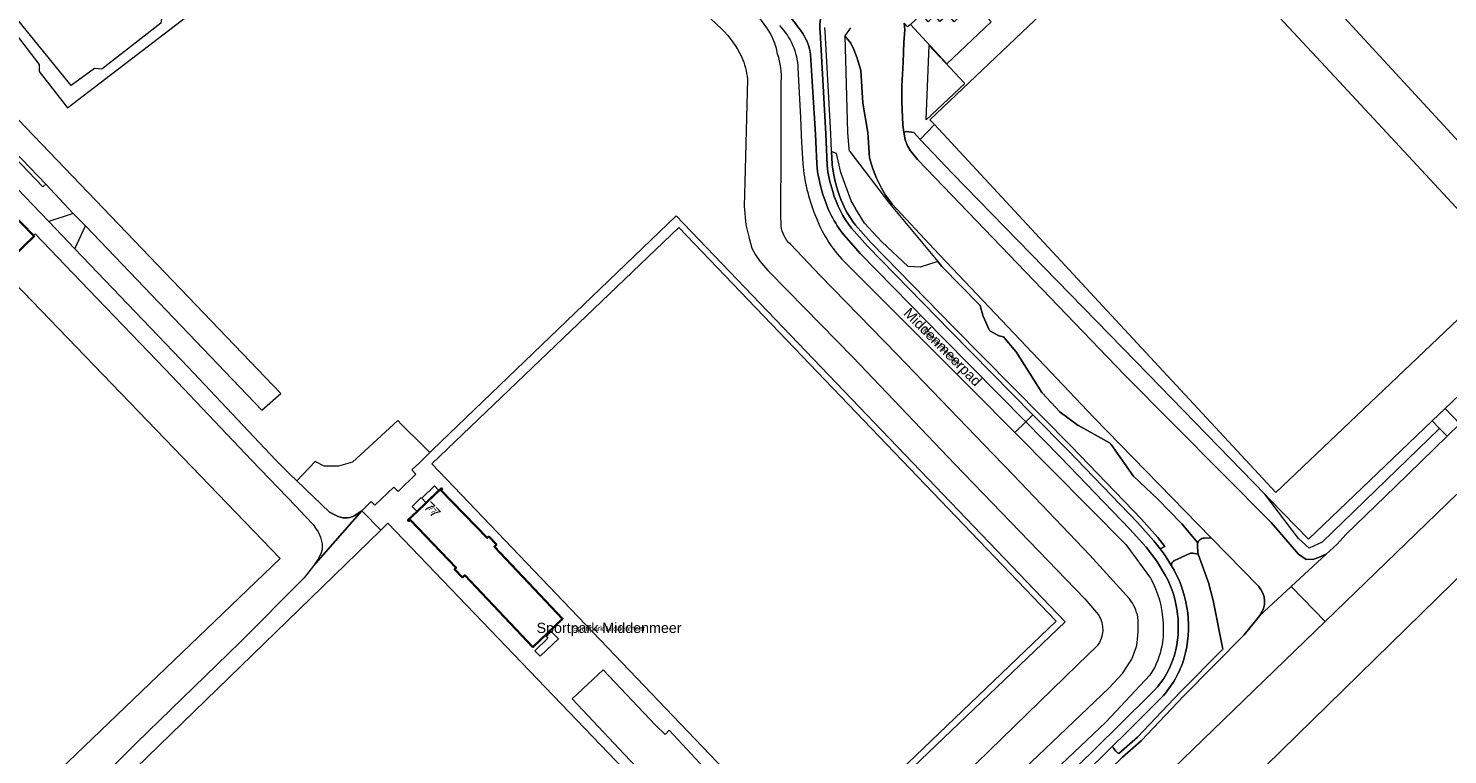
# Model space of a CAD drawing. Header units: metres. Extents: x 124322 to 125871, y 483990 to 485142.
# Tile 53 of 61: x 125126 to 125404, y 484549 to 484691. Entities that reach past the tile are written whole.
import ezdxf
from ezdxf.enums import TextEntityAlignment as Align

# ---------------------------------------------------------------- set-up
doc = ezdxf.new("R2010")
doc.units = ezdxf.units.M
for name, color, linetype, lineweight in [('B-RO-OG-BEBOUWING-GV', 7, 'Continuous', 35), ('B-RO-OG-BEBOUWING-T18', 7, 'Continuous', 18), ('B-RO-OG-BEBOUWING-T18 @ 0.5', 7, 'Continuous', 18), ('B-RO-OG-BEBOUWING-T18 @ 1', 7, 'Continuous', 18), ('B-RO-OG-BEBOUWING_BORDES-GV', 7, 'Continuous', 18), ('B-RO-OG-BEBOUWING_TRAP-GV', 7, 'Continuous', 18), ('B-RO-OG-TERREIN_CULTUURSCHEIDING-GV', 7, 'Continuous', 0), ('B-RO-OG-TERREIN_ERF-GV', 7, 'Continuous', 0), ('B-RO-OG-TOPOGRAFIE-T18', 7, 'Continuous', 18), ('B-RO-OG-TOPOGRAFIE-T18 @ 0.5', 7, 'Continuous', 18), ('B-RO-OG-TOPOGRAFIE-T18 @ 1', 7, 'Continuous', 18), ('B-RO-OG-WATER-GV', 151, 'Continuous', 13), ('B-RO-VH-VERHARDING_GESLOTEN-GV', 252, 'Continuous', 18), ('B-RO-VH-VERHARDING_HALFVERHARDING-GV', 7, 'Continuous', 9), ('B-RO-VH-VERHARDING_OPEN-GV', 7, 'Continuous', 9)]:
    doc.layers.add(name, color=color, linetype=linetype, lineweight=lineweight)
doc.styles.add('IBstijl', font='arial.ttf', dxfattribs={"height": 2})

# ---------------------------------------------------------------- blocks, each defined once
blk = doc.blocks.new('*U164')
at = {"layer": 'B-RO-OG-TOPOGRAFIE-T18 @ 0.5', "style": 'IBstijl'}
blk.add_text('Middenmeerpad', height=1, rotation=-45.3, dxfattribs=at).set_placement((125305.078, 484628.839), align=Align.MIDDLE)
at = {"layer": 'B-RO-OG-TOPOGRAFIE-T18 @ 1', "style": 'IBstijl'}
blk.add_text('Middenmeerpad', height=2, rotation=-45.3, dxfattribs=at).set_placement((125305.078, 484628.839), align=Align.MIDDLE)
blk = doc.blocks.new('*U186')
at = {"layer": 'B-RO-OG-TOPOGRAFIE-T18 @ 0.5', "style": 'IBstijl'}
blk.add_text('Sportpark Middenmeer', height=1, dxfattribs=at).set_placement((125239.821, 484573.708), align=Align.MIDDLE)
at = {"layer": 'B-RO-OG-TOPOGRAFIE-T18 @ 1', "style": 'IBstijl'}
blk.add_text('Sportpark Middenmeer', height=2, dxfattribs=at).set_placement((125239.821, 484573.708), align=Align.MIDDLE)
blk = doc.blocks.new('*U251')
at = {"layer": 'B-RO-OG-BEBOUWING-T18 @ 0.5', "style": 'IBstijl'}
blk.add_text('77', height=1, rotation=-46, dxfattribs=at).set_placement((125205.161, 484597.103), align=Align.MIDDLE)
at = {"layer": 'B-RO-OG-BEBOUWING-T18 @ 1', "style": 'IBstijl'}
blk.add_text('77', height=2, rotation=-46, dxfattribs=at).set_placement((125205.161, 484597.103), align=Align.MIDDLE)

msp = doc.modelspace()

# ---------------------------------------------------------------- linework, layer by layer
at = {"layer": 'B-RO-OG-BEBOUWING-GV'}
for points in [[(125122.475, 484646.499), (125122.582, 484646.389), (125127.099, 484650.732), (125126.971, 484650.863), (125111.543, 484666.709), (125107.921, 484663.137), (125118.351, 484652.403), (125117.519, 484651.595)], [(125203.958, 484598.472), (125202.185, 484596.771), (125200.399, 484595.058), (125200.572, 484594.878), (125200.821, 484595.117), (125209.828, 484585.735), (125209.528, 484585.46), (125211.063, 484583.859), (125211.528, 484584.279), (125224.896, 484570.193), (125230.728, 484575.728), (125217.334, 484589.867), (125217.753, 484590.269), (125216.223, 484591.864), (125215.934, 484591.587), (125206.87, 484600.92), (125207.108, 484601.148), (125206.949, 484601.316)]]:
    msp.add_lwpolyline(points, close=True, dxfattribs=at)
at = {"layer": 'B-RO-OG-BEBOUWING_BORDES-GV'}
msp.add_lwpolyline([(125203.958, 484598.472), (125203.877, 484598.556), (125203.094, 484599.372), (125202.989, 484599.482), (125201.224, 484597.773), (125202.185, 484596.771)], close=True, dxfattribs=at)
at = {"layer": 'B-RO-OG-BEBOUWING_TRAP-GV'}
for points in [[(125203.094, 484599.372), (125203.877, 484598.556), (125206.388, 484600.965), (125205.612, 484601.788)], [(125228.882, 484570.859), (125229.883, 484571.809), (125228.499, 484573.267), (125227.498, 484572.317), (125227.849, 484571.947), (125225.245, 484569.479), (125226.288, 484568.393)]]:
    msp.add_lwpolyline(points, close=True, dxfattribs=at)
at = {"layer": 'B-RO-OG-TERREIN_CULTUURSCHEIDING-GV'}
for points in [[(125401.23, 484614.523), (125403.76, 484616.934), (125406.649, 484619.684), (125425.522, 484637.66), (125426.959, 484639.013), (125427.379, 484639.409), (125431.788, 484643.671), (125480.37, 484690.635), (125480.25, 484690.759), (125408.861, 484764.384), (125390.365, 484746.371), (125354.306, 484711.931), (125382.984, 484681.046), (125416.884, 484644.535), (125370.546, 484600.52), (125336.646, 484637.031), (125303.617, 484672.603), (125300.808, 484669.717), (125307.169, 484663.019), (125345.559, 484623.609), (125368.37, 484600.147), (125369.369, 484599.119), (125376.937, 484591.349), (125388.899, 484602.779)], [(125364.564, 484714.74), (125411.477, 484758.159), (125476.605, 484688.015), (125429.815, 484643.897)], [(125390.365, 484746.371), (125383.488, 484753.432), (125345.048, 484724.219), (125313.337, 484694.263), (125314.75, 484692.766), (125306.044, 484684.542), (125298.902, 484692.253), (125298.356, 484691.747), (125297.656, 484692.487), (125297.81, 484691.19), (125297.62, 484688.68), (125297.46, 484684.84), (125297.21, 484680.14), (125297.23, 484677.07), (125297.45, 484672.56), (125297.6, 484671.1), (125298.153, 484671.237), (125299.59, 484671.091), (125300.808, 484669.717), (125303.617, 484672.603), (125302.745, 484673.542), (125349.083, 484717.557), (125354.306, 484711.931)], [(125309.584, 484680.663), (125302.014, 484673.577), (125302.553, 484688.148), (125304.681, 484685.883)], [(125300.808, 484669.717), (125299.59, 484671.091), (125298.153, 484671.237), (125297.6, 484671.1), (125297.89, 484669.63), (125298.36, 484668.42), (125298.95, 484667.5), (125300.33, 484665.78), (125303.78, 484662.17), (125340.84, 484623.61), (125369.64, 484594.61), (125374.99, 484588.4), (125376.48, 484587.36), (125377.98, 484587.41), (125378.92, 484587.73), (125380.4, 484588.42), (125382.55, 484590.37), (125384.29, 484592.25), (125394.01, 484601.64), (125404.119, 484611.505), (125402.616, 484613.068), (125379.636, 484590.748), (125377.071, 484589.563), (125375.009, 484591.495), (125368.37, 484600.147), (125345.559, 484623.609), (125307.169, 484663.019)], [(125420.49, 484627.48), (125427.83, 484634.54), (125428.194, 484634.84), (125427.836, 484635.214), (125425.522, 484637.66), (125406.649, 484619.684), (125403.76, 484616.934), (125406.621, 484613.946), (125407.021, 484614.337), (125407.087, 484614.401)]]:
    msp.add_lwpolyline(points, close=True, dxfattribs=at)
for points in [[(125282.533, 484696.132, 0.1831295), (125281.189, 484690.759)], [(125286.842, 484667.84, 0.1444475), (125287.045, 484667.316)], [(125282.57, 484664.67, 0.0500541), (125283.67, 484659.53)], [(125283.67, 484659.53, 0.0991608), (125287.39, 484652.28)], [(125284.632, 484659.803, 0.098894), (125288.159, 484652.919)], [(125288.159, 484652.919, -0.098894), (125284.632, 484659.803)], [(125312.414, 484637.329, -0.1269191), (125312.665, 484636.895)], [(125312.665, 484636.895, 0.1269191), (125312.414, 484637.329)], [(125314.27, 484632.507, 0.1708132), (125314.717, 484632.023)], [(125314.717, 484632.023, -0.1708132), (125314.27, 484632.507)], [(125337.922, 484610.202, -0.1091436), (125338.249, 484609.906)], [(125338.249, 484609.906, 0.1091436), (125337.922, 484610.202)], [(125355.475, 484590.988, -0.2640711), (125356.314, 484591.511)], [(125356.314, 484591.511, 0.2640711), (125355.475, 484590.988)], [(125353.703, 484588.522, -0.1521505), (125354.292, 484588.59)], [(125354.292, 484588.59, 0.1521505), (125353.703, 484588.522)], [(125355.164, 484590.159, -0.126486), (125355.284, 484590.635)], [(125355.284, 484590.635, 0.126486), (125355.164, 484590.159)], [(125350.098, 484586.383, -0.2696897), (125350.689, 484587.194)], [(125350.689, 484587.194, 0.2696897), (125350.098, 484586.383)], [(125350.59, 484585.29, -0.1952757), (125352.59, 484568.07)], [(125367.403, 484576.356, 0.3691311), (125367.15, 484582.1)], [(125352.59, 484568.07, -0.1161685), (125348.16, 484560.3)], [(125339.536, 484549.489, -0.1137252), (125339.195, 484549.781)], [(125339.195, 484549.781, 0.1137252), (125339.536, 484549.489)]]:
    msp.add_lwpolyline(points, format="xyb", dxfattribs=at)
for points in [[(125283.455, 484667.321), (125283.299, 484670.88), (125282.187, 484690.815), (125282.136, 484691.67)], [(125281.189, 484690.759), (125282.3, 484670.83), (125282.57, 484664.67)], [(125303.53, 484648.24), (125295.35, 484657.03), (125294.02, 484658.8), (125293.21, 484660.14), (125292.23, 484662.09), (125291.45, 484664.11), (125290.87, 484666.08), (125290.57, 484671.05), (125289.57, 484676.84), (125289.17, 484683.24), (125288.48, 484685.63), (125287.79, 484687.33), (125287.24, 484688.55), (125286.038, 484689.994), (125286.569, 484671.049), (125286.842, 484667.84)], [(125304.263, 484645.771), (125300.789, 484644.685), (125298.47, 484644.821), (125293.286, 484649.599), (125289.876, 484653.285), (125288.173, 484656.155), (125288.142, 484656.207), (125287.284, 484657.653), (125285.238, 484663.25), (125284.419, 484666.935), (125283.569, 484667.275), (125283.455, 484667.321), (125283.564, 484664.839), (125283.569, 484664.735), (125283.812, 484663.08), (125284.163, 484661.444), (125284.632, 484659.803)], [(125284.632, 484659.803), (125284.163, 484661.444), (125283.812, 484663.08), (125283.569, 484664.735), (125283.564, 484664.839), (125283.455, 484667.321)], [(125287.045, 484667.316), (125294.84, 484657.141), (125304.263, 484645.771), (125305.091, 484644.772), (125305.13, 484644.73), (125312.414, 484637.329)], [(125287.39, 484652.28), (125290.48, 484648.75), (125306.74, 484632.15), (125322.92, 484615.732), (125329.77, 484608.78), (125343.41, 484594.64), (125346.64, 484591.05), (125347.875, 484589.44), (125348.78, 484589.904), (125347.41, 484591.69), (125344.142, 484595.322), (125330.486, 484609.478), (125307.453, 484632.851), (125291.214, 484649.43), (125288.159, 484652.919)], [(125288.159, 484652.919), (125291.214, 484649.43), (125307.453, 484632.851), (125330.486, 484609.478), (125344.142, 484595.322), (125347.41, 484591.69), (125348.78, 484589.904), (125347.875, 484589.44), (125348.85, 484588.17), (125350.073, 484586.146), (125350.098, 484586.383)], [(125356.314, 484591.511), (125356.549, 484591.52), (125357.891, 484591.577), (125334.84, 484615.17), (125303.53, 484648.24)], [(125312.414, 484637.329), (125305.13, 484644.73), (125305.091, 484644.772), (125304.263, 484645.771)], [(125312.665, 484636.895), (125313.195, 484634.991), (125313.228, 484634.904), (125314.27, 484632.507)], [(125314.27, 484632.507), (125313.228, 484634.904), (125313.195, 484634.991), (125312.665, 484636.895)], [(125314.717, 484632.023), (125316.114, 484631.278), (125316.187, 484631.243), (125316.264, 484631.213), (125316.342, 484631.19), (125317.19, 484630.978), (125319.603, 484628.135), (125319.657, 484628.059), (125324.671, 484620.118), (125324.704, 484620.068), (125324.741, 484620.02), (125324.781, 484619.975), (125328.115, 484616.354), (125328.162, 484616.306), (125328.211, 484616.262), (125328.264, 484616.221), (125331.82, 484613.647), (125331.884, 484613.607), (125337.922, 484610.202)], [(125337.922, 484610.202), (125331.884, 484613.607), (125331.82, 484613.647), (125328.264, 484616.221), (125328.211, 484616.262), (125328.162, 484616.306), (125328.115, 484616.354), (125324.781, 484619.975), (125324.741, 484620.02), (125324.704, 484620.068), (125324.671, 484620.118), (125319.657, 484628.059), (125319.603, 484628.135), (125317.19, 484630.978), (125316.342, 484631.19), (125316.264, 484631.213), (125316.187, 484631.243), (125316.114, 484631.278), (125314.717, 484632.023)], [(125338.249, 484609.906), (125342.561, 484603.76), (125342.603, 484603.705), (125342.648, 484603.653), (125342.697, 484603.604), (125347.405, 484599.199), (125352.088, 484594.391), (125352.133, 484594.341), (125355.284, 484590.635), (125355.475, 484590.988)], [(125355.284, 484590.635), (125352.133, 484594.341), (125352.088, 484594.391), (125347.405, 484599.199), (125342.697, 484603.604), (125342.648, 484603.653), (125342.603, 484603.705), (125342.561, 484603.76), (125338.249, 484609.906)], [(125355.475, 484590.988), (125355.284, 484590.635)], [(125367.15, 484582.1), (125357.891, 484591.577), (125356.549, 484591.52), (125356.314, 484591.511)], [(125355.164, 484590.159), (125355.165, 484590.106), (125355.28, 484588.653), (125355.336, 484588.393), (125357.409, 484582.649), (125357.427, 484582.585), (125358.322, 484579.032), (125358.334, 484578.979), (125360.131, 484569.766), (125351.772, 484561.336), (125343.427, 484552.532), (125339.791, 484549.355), (125339.536, 484549.489)], [(125339.536, 484549.489), (125339.791, 484549.355), (125343.427, 484552.532), (125351.772, 484561.336), (125360.131, 484569.766), (125358.334, 484578.979), (125358.322, 484579.032), (125357.427, 484582.585), (125357.409, 484582.649), (125355.336, 484588.393)], [(125350.689, 484587.194), (125353.703, 484588.522)], [(125353.703, 484588.522), (125350.689, 484587.194)], [(125354.292, 484588.59), (125355.336, 484588.393), (125355.28, 484588.653), (125355.165, 484590.106), (125355.164, 484590.159)], [(125355.336, 484588.393), (125354.292, 484588.59)], [(125350.098, 484586.383), (125350.073, 484586.146), (125350.59, 484585.29)], [(125339.195, 484549.781), (125338.743, 484550.394), (125338.714, 484550.437), (125338.686, 484550.48), (125338.661, 484550.525), (125338.533, 484550.773), (125336.415, 484548.688), (125332.766, 484545.16), (125333.021, 484542.779), (125332.987, 484542.722), (125331.262, 484541.01), (125328.994, 484541.348), (125313.075, 484526.163), (125311.461, 484524.601), (125313.579, 484522.391), (125340.47, 484548.62), (125344.12, 484551.81), (125352.49, 484560.64), (125364.35, 484572.6), (125367.403, 484576.356)], [(125348.16, 484560.3), (125341.07, 484553.27), (125338.533, 484550.773), (125338.661, 484550.525), (125338.686, 484550.48), (125338.714, 484550.437), (125338.743, 484550.394), (125339.195, 484549.781)]]:
    msp.add_lwpolyline(points, dxfattribs=at)
at = {"layer": 'B-RO-OG-TERREIN_ERF-GV'}
for points in [[(125203.094, 484599.372), (125203.877, 484598.556), (125206.388, 484600.965), (125205.612, 484601.788)], [(125203.958, 484598.472), (125203.877, 484598.556), (125203.094, 484599.372), (125202.989, 484599.482), (125201.224, 484597.773), (125202.185, 484596.771)]]:
    msp.add_lwpolyline(points, close=True, dxfattribs=at)
at = {"layer": 'B-RO-OG-WATER-GV'}
for points in [[(125257.358, 484705.832), (125252.264, 484700.942), (125257.68, 484695.3), (125261.87, 484691.38)], [(125287.153, 484691.566), (125286.038, 484689.994), (125287.24, 484688.55), (125287.79, 484687.33), (125288.48, 484685.63), (125289.17, 484683.24), (125289.57, 484676.84), (125290.57, 484671.05), (125290.87, 484666.08), (125291.45, 484664.11), (125292.23, 484662.09), (125293.21, 484660.14), (125294.02, 484658.8), (125295.35, 484657.03), (125303.53, 484648.24), (125334.84, 484615.17), (125357.891, 484591.577), (125367.15, 484582.1)], [(125303.78, 484662.17), (125300.33, 484665.78), (125298.95, 484667.5), (125298.36, 484668.42), (125297.89, 484669.63), (125297.6, 484671.1), (125297.45, 484672.56), (125297.23, 484677.07), (125297.21, 484680.14), (125297.46, 484684.84), (125297.62, 484688.68), (125297.81, 484691.19), (125297.656, 484692.487)], [(125266.94, 484681.5), (125266.45, 484661.36), (125266.3, 484656.64), (125266.66, 484652.95), (125267.27, 484650.37), (125267.81, 484648.37), (125268.54, 484647.07), (125269.41, 484645.83), (125270.94, 484644.04), (125274.94, 484639.93), (125287.6, 484627.01), (125307.64, 484606.04), (125333.1, 484579.64), (125335.8, 484576.49)], [(125273.58, 484652.74), (125273.47, 484654.97), (125273.59, 484667.29), (125273.59, 484681.01)], [(125367.403, 484576.356), (125373.55, 484582.062), (125380.4, 484588.42), (125378.92, 484587.73), (125377.98, 484587.41), (125376.48, 484587.36), (125374.99, 484588.4), (125369.64, 484594.61), (125340.84, 484623.61), (125303.78, 484662.17)], [(125341.85, 484579.63), (125334.06, 484588.23), (125319.1, 484603.88), (125315.127, 484608.007), (125296.33, 484627.53), (125281.19, 484643), (125275.38, 484649.15)], [(125406.621, 484613.946), (125404.119, 484611.505), (125394.01, 484601.64), (125384.29, 484592.25), (125382.55, 484590.37), (125380.4, 484588.42), (125373.55, 484582.062), (125380.236, 484575.215), (125406.05, 484600.14)], [(125346.49, 484542.58), (125354.31, 484550.11), (125380.236, 484575.215), (125373.55, 484582.062), (125367.403, 484576.356), (125364.35, 484572.6), (125352.49, 484560.64), (125344.12, 484551.81), (125340.47, 484548.62)], [(125335.51, 484570.42), (125331.68, 484566.74), (125311.88, 484547.45), (125300.307, 484536.237), (125305.197, 484531.136), (125322.57, 484547.66), (125337.83, 484562.16), (125340.5, 484564.99), (125342.3, 484567.79), (125343.23, 484570.3)]]:
    msp.add_lwpolyline(points, dxfattribs=at)
for points in [[(125272.87, 484686.45, 0.1584909), (125268.88, 484693.86)], [(125261.87, 484691.38, -0.0854094), (125265.78, 484685.94)], [(125265.78, 484685.94, -0.0884568), (125266.94, 484681.5)], [(125273.59, 484681.01, 0.103345), (125272.87, 484686.45)], [(125275.38, 484649.15, -0.1844357), (125273.58, 484652.74)], [(125343.52, 484576.03, 0.1204657), (125341.85, 484579.63)], [(125367.15, 484582.1, -0.3691311), (125367.403, 484576.356)], [(125335.8, 484576.49, -0.314009), (125335.51, 484570.42)], [(125343.23, 484570.3, 0.0659751), (125343.52, 484576.03)]]:
    msp.add_lwpolyline(points, format="xyb", dxfattribs=at)
at = {"layer": 'B-RO-VH-VERHARDING_GESLOTEN-GV'}
for points in [[(125345.048, 484724.219), (125383.488, 484753.432), (125384.09, 484753.889), (125381.349, 484757.195), (125380.48, 484756.521), (125342.606, 484727.151), (125307.457, 484692.769), (125306.265, 484694.189), (125304.645, 484692.831), (125303.676, 484693.986), (125302.4, 484692.789), (125302.066, 484693.122), (125300.994, 484694.19), (125298.902, 484692.253), (125306.044, 484684.542), (125314.75, 484692.766), (125313.337, 484694.263)], [(125075.68, 484637.516), (125051.215, 484613.954), (125099.548, 484563.843), (125122.26, 484540.295), (125122.688, 484539.981), (125123.164, 484539.747), (125123.675, 484539.602), (125124.203, 484539.55), (125124.732, 484539.593), (125125.245, 484539.729), (125125.725, 484539.954), (125175.357, 484587.587), (125102.367, 484663.217)], [(125262.456, 484546.117), (125254.274, 484538.238), (125270.841, 484521.021), (125327.462, 484575.242), (125253.51, 484652.417), (125205.057, 484606.131)], [(125403.76, 484616.934), (125401.23, 484614.523), (125402.616, 484613.068), (125404.119, 484611.505), (125406.621, 484613.946)], [(125146.051, 484546.038), (125146.981, 484546.356), (125195.049, 484593.126), (125191.36, 484596.93), (125181.902, 484586.096), (125180.03, 484583.79), (125167.43, 484571.12), (125147.17, 484551.39), (125140.106, 484544.395), (125142.103, 484542.21)], [(125411.31, 484588.73), (125365.49, 484543.89), (125435.28, 484472.26), (125481.09, 484517.2)]]:
    msp.add_lwpolyline(points, close=True, dxfattribs=at)
for points in [[(125277.795, 484690.46, 0.055411), (125273.635, 484695.504)], [(125273.635, 484695.504, -0.055411), (125277.795, 484690.46)], [(125281.189, 484690.759, -0.1831295), (125282.533, 484696.132)], [(125273.248, 484692.034, -0.1816372), (125276.868, 484683.643)], [(125279.298, 484686.331, 0.129297), (125277.795, 484690.46)], [(125277.795, 484690.46, -0.129297), (125279.298, 484686.331)], [(125277.83, 484664.94, 0.0754988), (125280.17, 484655.02)], [(125281.769, 484658.919, -0.0545905), (125280.536, 484664.932)], [(125280.536, 484664.932, 0.0545905), (125281.769, 484658.919)], [(125283.67, 484659.53, -0.0500541), (125282.57, 484664.67)], [(125285.891, 484650.968, -0.1002561), (125281.769, 484658.919)], [(125281.769, 484658.919, 0.1002561), (125285.891, 484650.968)], [(125287.39, 484652.28, -0.0991608), (125283.67, 484659.53)], [(125280.17, 484655.02, 0.1055868), (125285.94, 484645.75)], [(125189.87, 484595.92, -0.2468894), (125186.31, 484595.98)], [(125352.59, 484568.07, 0.1952757), (125350.59, 484585.29)], [(125346, 484583.73, -0.1120258), (125348.445, 484574.867)], [(125350.683, 484568.632, 0.1939864), (125348.884, 484584.266)], [(125348.884, 484584.266, -0.1939864), (125350.683, 484568.632)], [(125348.445, 484574.867, -0.0421365), (125348.401, 484571.814)], [(125348.401, 484571.814, -0.0886166), (125346.81, 484566.27)], [(125346.708, 484561.658, 0.1162267), (125350.683, 484568.632)], [(125350.683, 484568.632, -0.1162267), (125346.708, 484561.658)], [(125348.16, 484560.3, 0.1161685), (125352.59, 484568.07)]]:
    msp.add_lwpolyline(points, format="xyb", dxfattribs=at)
for points in [[(125282.57, 484664.67), (125282.3, 484670.83), (125281.189, 484690.759)], [(125280.536, 484664.932), (125280.281, 484670.742), (125280.052, 484674.844), (125279.298, 484686.331)], [(125279.298, 484686.331), (125280.052, 484674.844), (125280.281, 484670.742), (125280.536, 484664.932)], [(125276.868, 484683.643), (125277.333, 484673.997), (125277.5, 484670.53), (125277.581, 484669.155), (125277.83, 484664.94)], [(125111.543, 484666.709), (125126.971, 484650.863), (125127.312, 484651.195), (125136.19, 484641.92), (125152.79, 484624.66), (125169.72, 484606.8), (125178.385, 484597.815), (125180.27, 484595.86), (125181.78, 484594.22), (125182.29, 484593.505), (125182.8, 484592.79), (125183.26, 484591.71), (125183.57, 484590.46), (125183.6, 484589.31), (125183.34, 484588.48), (125183.057, 484588.006), (125182.718, 484587.369), (125181.902, 484586.096), (125191.36, 484596.93), (125189.87, 484595.92)], [(125135.084, 484648.276), (125129.96, 484653.631), (125120.67, 484663.34)], [(125290.48, 484648.75), (125287.39, 484652.28)], [(125285.94, 484645.75), (125310.96, 484620.74), (125319.391, 484612.234), (125321.507, 484614.332), (125305.321, 484630.756), (125289.059, 484647.358), (125285.891, 484650.968)], [(125285.891, 484650.968), (125289.059, 484647.358), (125305.321, 484630.756), (125321.507, 484614.332), (125322.92, 484615.732), (125306.74, 484632.15), (125290.48, 484648.75)], [(125186.31, 484595.98), (125185, 484596.64), (125178.613, 484602.798), (125177.18, 484604.18), (125174.5, 484606.86), (125157.3, 484625.06), (125135.084, 484648.276)], [(125329.77, 484608.78), (125322.92, 484615.732), (125321.507, 484614.332), (125328.346, 484607.392), (125341.955, 484593.284), (125345.109, 484589.777), (125347.204, 484587.046), (125348.884, 484584.266)], [(125321.507, 484614.332), (125319.391, 484612.234), (125341.15, 484590.28), (125346, 484583.73)], [(125348.884, 484584.266), (125347.204, 484587.046), (125345.109, 484589.777), (125341.955, 484593.284), (125328.346, 484607.392), (125321.507, 484614.332)], [(125350.59, 484585.29), (125350.073, 484586.146), (125348.85, 484588.17), (125347.875, 484589.44), (125346.64, 484591.05), (125343.41, 484594.64), (125329.77, 484608.78)], [(125346.81, 484566.27), (125345.82, 484564.68), (125337.2, 484555.46), (125312.34, 484531.89), (125308.266, 484527.934), (125310.137, 484525.982), (125327.574, 484542.773), (125339.672, 484554.681), (125346.708, 484561.658)], [(125346.708, 484561.658), (125339.672, 484554.681), (125327.574, 484542.773), (125310.137, 484525.982), (125311.461, 484524.601), (125313.075, 484526.163), (125328.994, 484541.348), (125332.766, 484545.16), (125336.415, 484548.688), (125338.533, 484550.773), (125341.07, 484553.27), (125348.16, 484560.3)]]:
    msp.add_lwpolyline(points, dxfattribs=at)
at = {"layer": 'B-RO-VH-VERHARDING_HALFVERHARDING-GV'}
for points in [[(125119.224, 484695.865), (125128.072, 484684.378), (125128.072, 484683.004), (125133.621, 484675.908), (125157.914, 484694.476), (125138.762, 484718.13), (125131.618, 484712.761), (125131.287, 484711.128), (125120.052, 484702.704)], [(125129.373, 484660.942), (125134.764, 484655.188), (125137.163, 484652.778), (125171.775, 484616.636), (125175.503, 484619.884), (125107.313, 484690.953)], [(125105.778, 484685.421), (125129.373, 484660.942)]]:
    msp.add_lwpolyline(points, dxfattribs=at)
msp.add_lwpolyline([(125121.22, 484701.091), (125138.274, 484714.09), (125141.682, 484709.863), (125142.592, 484710.042), (125152.567, 484697.307), (125151.944, 484692.528), (125140.367, 484683.482), (125138.926, 484683.582), (125134.336, 484680.302), (125120.718, 484697.119), (125121.081, 484697.713), (125121.339, 484698.359), (125121.484, 484699.04), (125121.513, 484699.735), (125121.424, 484700.425)], close=True, dxfattribs=at)
at = {"layer": 'B-RO-VH-VERHARDING_OPEN-GV'}
for points in [[(125118.83, 484670.771), (125128.791, 484660.398), (125129.373, 484660.942), (125105.778, 484685.421)], [(125271.151, 484519.577), (125329.231, 484575.157), (125252.972, 484654.711), (125205.126, 484608.819), (125204.673, 484608.366), (125202.628, 484606.32), (125201.156, 484604.919), (125201.945, 484604.068), (125198.469, 484600.706), (125197.635, 484601.569), (125193.878, 484597.993), (125193.193, 484598.713), (125191.36, 484596.93), (125195.049, 484593.126), (125196.419, 484594.459), (125250.517, 484538.15)], [(125204.673, 484608.366), (125203.237, 484609.784), (125199.089, 484613.881), (125198.381, 484614.581), (125189.502, 484606.408), (125186.805, 484605.624), (125183.939, 484605.628), (125182.226, 484606.542), (125178.613, 484602.798), (125185, 484596.64), (125186.31, 484595.98)], [(125189.87, 484595.92), (125191.36, 484596.93), (125193.193, 484598.713), (125193.878, 484597.993), (125197.635, 484601.569), (125198.469, 484600.706), (125201.945, 484604.068), (125201.156, 484604.919), (125202.628, 484606.32), (125204.673, 484608.366)]]:
    msp.add_lwpolyline(points, dxfattribs=at)
for points in [[(125137.163, 484652.778), (125134.764, 484655.188), (125129.96, 484653.631), (125135.084, 484648.276)], [(125205.057, 484606.131), (125253.51, 484652.417), (125327.462, 484575.242), (125270.841, 484521.021), (125254.274, 484538.238), (125262.456, 484546.117)], [(125215.934, 484591.587), (125216.223, 484591.864), (125217.753, 484590.269), (125217.334, 484589.867), (125230.728, 484575.728), (125224.896, 484570.193), (125211.528, 484584.279), (125211.063, 484583.859), (125209.528, 484585.46), (125209.828, 484585.735), (125200.821, 484595.117), (125200.572, 484594.878), (125200.399, 484595.058), (125202.185, 484596.771), (125201.224, 484597.773), (125202.989, 484599.482), (125203.094, 484599.372), (125205.612, 484601.788), (125206.388, 484600.965), (125203.877, 484598.556), (125203.958, 484598.472), (125206.949, 484601.316), (125207.108, 484601.148), (125206.87, 484600.92)], [(125238.646, 484565.754), (125248.951, 484554.892), (125250.84, 484553.061), (125251.628, 484553.874), (125259.258, 484545.69), (125252.323, 484539.133), (125242.873, 484549.126), (125232.575, 484560.015)]]:
    msp.add_lwpolyline(points, close=True, dxfattribs=at)
msp.add_lwpolyline([(125186.31, 484595.98, 0.2468894), (125189.87, 484595.92)], format="xyb", dxfattribs=at)

# ---------------------------------------------------------------- block references
at = {"layer": 'B-RO-OG-BEBOUWING-T18'}
msp.add_blockref('*U251', (0, 0), dxfattribs=at)
at = {"layer": 'B-RO-OG-TOPOGRAFIE-T18'}
for name in ['*U164', '*U186']:
    msp.add_blockref(name, (0, 0), dxfattribs=at)

doc.saveas('drawing.dxf')
